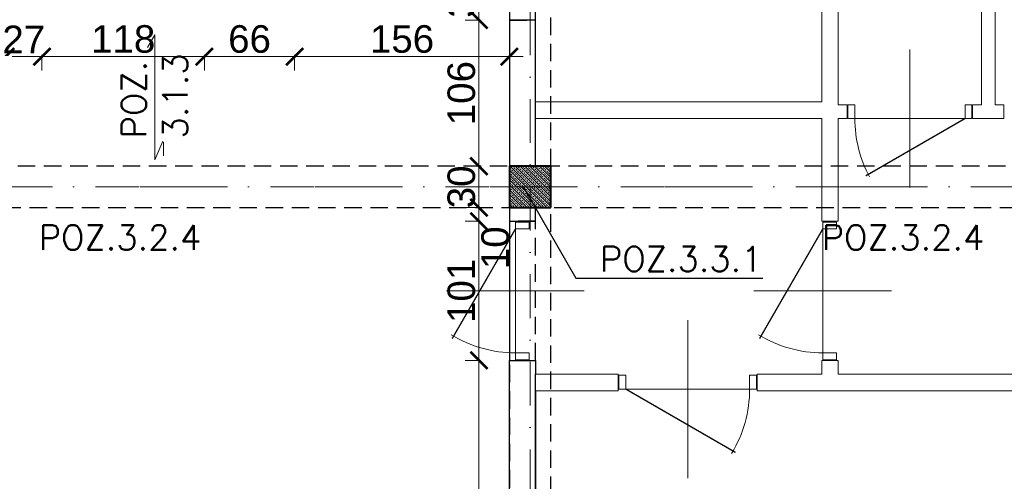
# Model space of a CAD drawing. Extents: x 4615668 to 9294084, y 5328875 to 10688993.
# Tile 36 of 67: x 4662330 to 4663045, y 5333537 to 5333872. Entities that reach past the tile are written whole.
import ezdxf

# ---------------------------------------------------------------- set-up
doc = ezdxf.new("R2010")
doc.units = 0
doc.header["$MEASUREMENT"] = 0
doc.linetypes.add('DASHDOT', pattern=[25.4, 12.7, -6.35, 0, -6.35])
doc.linetypes.add('DASHED', pattern=[19.05, 12.7, -6.35])
for name, color, linetype, lineweight in [('k', 7, 'Continuous', 13), ('K-BELKI', 5, 'DASHED', 30), ('K-OPISY', 252, 'Continuous', 15), ('K-OPISY @ 10', 252, 'Continuous', 15), ('K-SCIANY CIENKI', 163, 'Continuous', 30), ('K-SCIANY GRUBY', 195, 'Continuous', 40), ('K-WIDOK', 45, 'Continuous', 20), ('K-WYMIARY', 7, 'Continuous', 15), ('Osie', 175, 'DASHDOT', 9), ('Wymiar', 7, 'Continuous', 9)]:
    doc.layers.add(name, color=color, linetype=linetype, lineweight=lineweight)
doc.layers.add('STOLARKA', color=4, linetype='Continuous')
doc.styles.add('Arial Narrow 20', font='arial.ttf', dxfattribs={"height": 20})
doc.styles.add('Opis', font='simplex.shx')
doc.styles.add('Simplex', font='simplex.shx')
doc.dimstyles.new('1do100 ok', dxfattribs={"dimscale": 0.5, "dimtxt": 12, "dimasz": 25, "dimexe": 20, "dimexo": 0, "dimgap": 5, "dimtad": 1, "dimdec": 0, "dimzin": 9, "dimtxsty": 'Arial Narrow 20', "dimblk": 'ARCHTICK', "dimcen": 3, "dimdle": 20, "dimclrd": 256, "dimclre": 256, "dimclrt": 256, "dimadec": 0, "dimazin": 2, "dimtfac": 1, "dimtdec": 0, "dimtix": 1, "dimtmove": 2, "dimatfit": 3, "dimldrblk": 'NONE', "dimfxl": 0, "dimtvp": 1, "dimtolj": 1, "dimtzin": 0, "dimlwd": 5, "dimlwe": 5, "dimarcsym": 0})
doc.dimstyles.new('1do50', dxfattribs={"dimscale": 5, "dimtxt": 2.5, "dimasz": 2.5, "dimexe": 2.5, "dimexo": 0.5, "dimgap": 1, "dimtad": 1, "dimdec": 1, "dimrnd": 0.5, "dimzin": 12, "dimdsep": 46, "dimtxsty": 'Simplex', "dimblk": 'OBLIQUE', "dimcen": 0.5, "dimdle": 2.5, "dimclrd": 256, "dimclre": 256, "dimclrt": 256, "dimadec": 1, "dimazin": 3, "dimtfac": 1, "dimtdec": 1, "dimtix": 1, "dimtmove": 0, "dimatfit": 3, "dimfxl": 0, "dimtolj": 1, "dimtzin": 0, "dimarcsym": 0})

# ---------------------------------------------------------------- blocks, each defined once
blk = doc.blocks.new('_Oblique')
at = {"color": 0, "linetype": 'ByBlock', "lineweight": -2}
blk.add_line((-0.5, -0.5), (0.5, 0.5), dxfattribs=at)
blk = doc.blocks.new('G$C61CBF25F')
at = {"layer": 'Osie', "lineweight": 0, "ltscale": 2.5}
for p, q in [((855, 0), (855, 1880)), ((1525, 1240), (-5, 1240))]:
    blk.add_line(p, q, dxfattribs=at)
blk = doc.blocks.new('_ArchTick')
at = {"color": 0, "linetype": 'ByBlock', "const_width": 0.15}
blk.add_lwpolyline([(-0.5, -0.5), (0.5, 0.5)], dxfattribs=at)
blk = doc.blocks.new('*D7056')
at = {"layer": 'Defpoints', "color": 0}
for p in [(4662554.24, 5334514.73), (4662554.24, 5334305.57), (4662135.74, 5333765.57)]:
    blk.add_point(p, dxfattribs=at)
at = {"layer": 'K-WYMIARY', "lineweight": 5, "ltscale": 40}
for p, q in [((4662135.74, 5334513.48), (4662135.74, 5334524.73)), ((4662554.24, 5334513.48), (4662554.24, 5334524.73)), ((4662125.74, 5334514.73), (4662564.24, 5334514.73))]:
    blk.add_line(p, q, dxfattribs=at)
at = {"layer": 'K-WYMIARY', "linetype": 'ByBlock', "lineweight": 5, "xscale": 12.5, "yscale": 12.5, "zscale": 12.5, "rotation": 180}
blk.add_blockref('_ArchTick', (4662135.74, 5334514.73), dxfattribs=at)
at = {"layer": 'K-WYMIARY', "linetype": 'ByBlock', "lineweight": 5, "xscale": 12.5, "yscale": 12.5, "zscale": 12.5}
blk.add_blockref('_ArchTick', (4662554.24, 5334514.73), dxfattribs=at)
at = {"layer": 'K-WYMIARY', "lineweight": 0, "ltscale": 40, "insert": (4662344.99, 5334527.44), "char_height": 20, "attachment_point": 5, "style": 'Arial Narrow 20'}
blk.add_mtext('\\A1;419', dxfattribs=at)
blk = doc.blocks.new('_None')
blk = doc.blocks.new('*D7063')
at = {"layer": 'Defpoints', "color": 0}
for p in [(4663285.74, 5334580.6), (4663285.74, 5334305.57), (4661925.74, 5333765.57)]:
    blk.add_point(p, dxfattribs=at)
at = {"layer": 'K-WYMIARY', "lineweight": 5, "ltscale": 40}
for p, q in [((4661925.74, 5334579.35), (4661925.74, 5334590.6)), ((4663285.74, 5334579.35), (4663285.74, 5334590.6)), ((4661915.74, 5334580.6), (4663295.74, 5334580.6))]:
    blk.add_line(p, q, dxfattribs=at)
at = {"layer": 'K-WYMIARY', "linetype": 'ByBlock', "lineweight": 5, "xscale": 12.5, "yscale": 12.5, "zscale": 12.5, "rotation": 180}
blk.add_blockref('_ArchTick', (4661925.74, 5334580.6), dxfattribs=at)
at = {"layer": 'K-WYMIARY', "linetype": 'ByBlock', "lineweight": 5, "xscale": 12.5, "yscale": 12.5, "zscale": 12.5}
blk.add_blockref('_ArchTick', (4663285.74, 5334580.6), dxfattribs=at)
at = {"layer": 'K-WYMIARY', "lineweight": 0, "ltscale": 40, "insert": (4662605.74, 5334593.32), "char_height": 20, "attachment_point": 5, "style": 'Arial Narrow 20'}
blk.add_mtext('\\A1;1360', dxfattribs=at)
blk = doc.blocks.new('*D7165')
at = {"layer": 'Defpoints', "color": 0}
for p in [(4662685.74, 5333906.14), (4662663.62, 5333871.72), (4662685.74, 5333871.72)]:
    blk.add_point(p, dxfattribs=at)
at = {"layer": 'k', "lineweight": 5, "ltscale": 40}
for p, q in [((4662663.62, 5333916.14), (4662663.62, 5333861.72)), ((4662664.87, 5333906.14), (4662653.62, 5333906.14)), ((4662664.87, 5333871.72), (4662653.62, 5333871.72))]:
    blk.add_line(p, q, dxfattribs=at)
at = {"layer": 'k', "linetype": 'ByBlock', "lineweight": 5, "xscale": 12.5, "yscale": 12.5, "zscale": 12.5}
for p, rotation in [((4662663.62, 5333906.14), 90), ((4662663.62, 5333871.72), 270)]:
    blk.add_blockref('_ArchTick', p, dxfattribs=dict(at, rotation=rotation))
at = {"layer": 'k', "lineweight": 0, "ltscale": 40, "insert": (4662650.9, 5333888.93), "char_height": 20, "attachment_point": 5, "rotation": 90, "style": 'Arial Narrow 20'}
blk.add_mtext('\\A1;34', dxfattribs=at)
blk = doc.blocks.new('*D7166')
at = {"layer": 'Defpoints', "color": 0}
for p in [(4662685.74, 5333871.72), (4662663.62, 5333765.57), (4662685.74, 5333765.57)]:
    blk.add_point(p, dxfattribs=at)
at = {"layer": 'k', "lineweight": 5, "ltscale": 40}
for p, q in [((4662663.62, 5333881.72), (4662663.62, 5333755.57)), ((4662664.87, 5333871.72), (4662653.62, 5333871.72)), ((4662664.87, 5333765.57), (4662653.62, 5333765.57))]:
    blk.add_line(p, q, dxfattribs=at)
at = {"layer": 'k', "linetype": 'ByBlock', "lineweight": 5, "xscale": 12.5, "yscale": 12.5, "zscale": 12.5}
for p, rotation in [((4662663.62, 5333871.72), 90), ((4662663.62, 5333765.57), 270)]:
    blk.add_blockref('_ArchTick', p, dxfattribs=dict(at, rotation=rotation))
at = {"layer": 'k', "lineweight": 0, "ltscale": 40, "insert": (4662650.91, 5333818.64), "char_height": 20, "attachment_point": 5, "rotation": 90, "style": 'Arial Narrow 20'}
blk.add_mtext('\\A1;106', dxfattribs=at)
blk = doc.blocks.new('*D7167')
at = {"layer": 'Defpoints', "color": 0}
for p in [(4662685.74, 5333765.57), (4662663.62, 5333735.57), (4662685.74, 5333735.57)]:
    blk.add_point(p, dxfattribs=at)
at = {"layer": 'k', "lineweight": 5, "ltscale": 40}
for p, q in [((4662663.62, 5333765.57), (4662663.62, 5333778.07)), ((4662663.62, 5333775.57), (4662663.62, 5333725.57)), ((4662664.87, 5333765.57), (4662653.62, 5333765.57)), ((4662664.87, 5333735.57), (4662653.62, 5333735.57)), ((4662663.62, 5333735.57), (4662663.62, 5333723.07))]:
    blk.add_line(p, q, dxfattribs=at)
at = {"layer": 'k', "linetype": 'ByBlock', "lineweight": 5, "xscale": 12.5, "yscale": 12.5, "zscale": 12.5}
for p, rotation in [((4662663.62, 5333765.57), 270), ((4662663.62, 5333735.57), 90)]:
    blk.add_blockref('_ArchTick', p, dxfattribs=dict(at, rotation=rotation))
at = {"layer": 'k', "lineweight": 0, "ltscale": 40, "insert": (4662650.9, 5333750.57), "char_height": 20, "attachment_point": 5, "rotation": 90, "style": 'Arial Narrow 20'}
blk.add_mtext('\\A1;30', dxfattribs=at)
blk = doc.blocks.new('*D7168')
at = {"layer": 'Defpoints', "color": 0}
for p in [(4662685.74, 5333735.57), (4662663.62, 5333725.57), (4662685.74, 5333725.57)]:
    blk.add_point(p, dxfattribs=at)
at = {"layer": 'k', "lineweight": 5, "ltscale": 40}
for p, q in [((4662663.62, 5333745.57), (4662663.62, 5333715.57)), ((4662664.87, 5333735.57), (4662653.62, 5333735.57)), ((4662664.87, 5333725.57), (4662653.62, 5333725.57))]:
    blk.add_line(p, q, dxfattribs=at)
at = {"layer": 'k', "linetype": 'ByBlock', "lineweight": 5, "xscale": 12.5, "yscale": 12.5, "zscale": 12.5}
for p, rotation in [((4662663.62, 5333735.57), 90), ((4662663.62, 5333725.57), 270)]:
    blk.add_blockref('_ArchTick', p, dxfattribs=dict(at, rotation=rotation))
at = {"layer": 'k', "lineweight": 0, "ltscale": 40, "insert": (4662675.51, 5333706.37), "char_height": 20, "attachment_point": 5, "rotation": 90, "style": 'Arial Narrow 20'}
blk.add_mtext('\\A1;10', dxfattribs=at)
blk = doc.blocks.new('*D7169')
at = {"layer": 'Defpoints', "color": 0}
for p in [(4662685.74, 5333725.57), (4662663.62, 5333624.57), (4662685.74, 5333624.57)]:
    blk.add_point(p, dxfattribs=at)
at = {"layer": 'k', "lineweight": 5, "ltscale": 40}
for p, q in [((4662663.62, 5333735.57), (4662663.62, 5333614.57)), ((4662664.87, 5333725.57), (4662653.62, 5333725.57)), ((4662664.87, 5333624.57), (4662653.62, 5333624.57))]:
    blk.add_line(p, q, dxfattribs=at)
at = {"layer": 'k', "linetype": 'ByBlock', "lineweight": 5, "xscale": 12.5, "yscale": 12.5, "zscale": 12.5}
for p, rotation in [((4662663.62, 5333725.57), 90), ((4662663.62, 5333624.57), 270)]:
    blk.add_blockref('_ArchTick', p, dxfattribs=dict(at, rotation=rotation))
at = {"layer": 'k', "lineweight": 0, "ltscale": 40, "insert": (4662650.91, 5333675.07), "char_height": 20, "attachment_point": 5, "rotation": 90, "style": 'Arial Narrow 20'}
blk.add_mtext('\\A1;101', dxfattribs=at)
blk = doc.blocks.new('*D7170')
at = {"layer": 'Defpoints', "color": 0}
for p in [(4662685.74, 5333624.57), (4662663.62, 5333308.57), (4662685.74, 5333308.57)]:
    blk.add_point(p, dxfattribs=at)
at = {"layer": 'k', "lineweight": 5, "ltscale": 40}
for p, q in [((4662663.62, 5333634.57), (4662663.62, 5333298.57)), ((4662664.87, 5333624.57), (4662653.62, 5333624.57)), ((4662664.87, 5333308.57), (4662653.62, 5333308.57))]:
    blk.add_line(p, q, dxfattribs=at)
at = {"layer": 'k', "linetype": 'ByBlock', "lineweight": 5, "xscale": 12.5, "yscale": 12.5, "zscale": 12.5}
for p, rotation in [((4662663.62, 5333624.57), 90), ((4662663.62, 5333308.57), 270)]:
    blk.add_blockref('_ArchTick', p, dxfattribs=dict(at, rotation=rotation))
at = {"layer": 'k', "lineweight": 0, "ltscale": 40, "insert": (4662650.9, 5333466.57), "char_height": 20, "attachment_point": 5, "rotation": 90, "style": 'Arial Narrow 20'}
blk.add_mtext('\\A1;316', dxfattribs=at)
blk = doc.blocks.new('*D7178')
at = {"layer": 'Defpoints', "color": 0}
for p in [(4662319.74, 5333906.1), (4662346.24, 5333906.1), (4662346.24, 5333845.13)]:
    blk.add_point(p, dxfattribs=at)
at = {"layer": 'k', "lineweight": 5, "ltscale": 40}
for p, q in [((4662319.74, 5333845.13), (4662307.24, 5333845.13)), ((4662309.74, 5333845.13), (4662356.24, 5333845.13)), ((4662319.74, 5333846.38), (4662319.74, 5333835.13)), ((4662346.24, 5333846.38), (4662346.24, 5333835.13)), ((4662346.24, 5333845.13), (4662358.74, 5333845.13))]:
    blk.add_line(p, q, dxfattribs=at)
at = {"layer": 'k', "linetype": 'ByBlock', "lineweight": 5, "xscale": 12.5, "yscale": 12.5, "zscale": 12.5}
blk.add_blockref('_ArchTick', (4662319.74, 5333845.13), dxfattribs=at)
at = {"layer": 'k', "linetype": 'ByBlock', "lineweight": 5, "xscale": 12.5, "yscale": 12.5, "zscale": 12.5, "rotation": 180}
blk.add_blockref('_ArchTick', (4662346.24, 5333845.13), dxfattribs=at)
at = {"layer": 'k', "lineweight": 0, "ltscale": 40, "insert": (4662332.99, 5333857.67), "char_height": 20, "attachment_point": 5, "style": 'Arial Narrow 20'}
blk.add_mtext('\\A1;27', dxfattribs=at)
blk = doc.blocks.new('*D7179')
at = {"layer": 'Defpoints', "color": 0}
for p in [(4662346.24, 5333906.1), (4662464.24, 5333906.1), (4662464.24, 5333845.13)]:
    blk.add_point(p, dxfattribs=at)
at = {"layer": 'k', "lineweight": 5, "ltscale": 40}
for p, q in [((4662336.24, 5333845.13), (4662474.24, 5333845.13)), ((4662346.24, 5333846.38), (4662346.24, 5333835.13)), ((4662464.24, 5333846.38), (4662464.24, 5333835.13))]:
    blk.add_line(p, q, dxfattribs=at)
at = {"layer": 'k', "linetype": 'ByBlock', "lineweight": 5, "xscale": 12.5, "yscale": 12.5, "zscale": 12.5, "rotation": 180}
blk.add_blockref('_ArchTick', (4662346.24, 5333845.13), dxfattribs=at)
at = {"layer": 'k', "linetype": 'ByBlock', "lineweight": 5, "xscale": 12.5, "yscale": 12.5, "zscale": 12.5}
blk.add_blockref('_ArchTick', (4662464.24, 5333845.13), dxfattribs=at)
at = {"layer": 'k', "lineweight": 0, "ltscale": 40, "insert": (4662405.24, 5333857.84), "char_height": 20, "attachment_point": 5, "style": 'Arial Narrow 20'}
blk.add_mtext('\\A1;118', dxfattribs=at)
blk = doc.blocks.new('*D7180')
at = {"layer": 'Defpoints', "color": 0}
for p in [(4662464.24, 5333906.1), (4662529.74, 5333906.1), (4662529.74, 5333845.13)]:
    blk.add_point(p, dxfattribs=at)
at = {"layer": 'k', "lineweight": 5, "ltscale": 40}
for p, q in [((4662454.24, 5333845.13), (4662539.74, 5333845.13)), ((4662464.24, 5333846.38), (4662464.24, 5333835.13)), ((4662529.74, 5333846.38), (4662529.74, 5333835.13))]:
    blk.add_line(p, q, dxfattribs=at)
at = {"layer": 'k', "linetype": 'ByBlock', "lineweight": 5, "xscale": 12.5, "yscale": 12.5, "zscale": 12.5, "rotation": 180}
blk.add_blockref('_ArchTick', (4662464.24, 5333845.13), dxfattribs=at)
at = {"layer": 'k', "linetype": 'ByBlock', "lineweight": 5, "xscale": 12.5, "yscale": 12.5, "zscale": 12.5}
blk.add_blockref('_ArchTick', (4662529.74, 5333845.13), dxfattribs=at)
at = {"layer": 'k', "lineweight": 0, "ltscale": 40, "insert": (4662496.99, 5333857.84), "char_height": 20, "attachment_point": 5, "style": 'Arial Narrow 20'}
blk.add_mtext('\\A1;66', dxfattribs=at)
blk = doc.blocks.new('*D7181')
at = {"layer": 'Defpoints', "color": 0}
for p in [(4662529.74, 5333906.1), (4662685.74, 5333906.1), (4662685.74, 5333845.13)]:
    blk.add_point(p, dxfattribs=at)
at = {"layer": 'k', "lineweight": 5, "ltscale": 40}
for p, q in [((4662519.74, 5333845.13), (4662695.74, 5333845.13)), ((4662529.74, 5333846.38), (4662529.74, 5333835.13)), ((4662685.74, 5333846.38), (4662685.74, 5333835.13))]:
    blk.add_line(p, q, dxfattribs=at)
at = {"layer": 'k', "linetype": 'ByBlock', "lineweight": 5, "xscale": 12.5, "yscale": 12.5, "zscale": 12.5, "rotation": 180}
blk.add_blockref('_ArchTick', (4662529.74, 5333845.13), dxfattribs=at)
at = {"layer": 'k', "linetype": 'ByBlock', "lineweight": 5, "xscale": 12.5, "yscale": 12.5, "zscale": 12.5}
blk.add_blockref('_ArchTick', (4662685.74, 5333845.13), dxfattribs=at)
at = {"layer": 'k', "lineweight": 0, "ltscale": 40, "insert": (4662607.74, 5333857.84), "char_height": 20, "attachment_point": 5, "style": 'Arial Narrow 20'}
blk.add_mtext('\\A1;156', dxfattribs=at)

msp = doc.modelspace()

# ---------------------------------------------------------------- linework, layer by layer
at = {"lineweight": 0, "ltscale": 40}
msp.add_line((4662815.24, 5333653.79), (4662815.24, 5333539.1), dxfattribs=at)
at = {"layer": 'K-BELKI'}
for points in [[(4662685.74, 5333765.57), (4662715.74, 5333765.57), (4662715.74, 5334275.57), (4662685.74, 5334275.57)], [(4662704.67, 5333972.72), (4662685.74, 5333972.72), (4662685.74, 5333871.72), (4662704.67, 5333871.72)], [(4663255.74, 5333765.57), (4662165.74, 5333765.57), (4662165.74, 5333735.57), (4663255.74, 5333735.57)], [(4662685.74, 5333165.57), (4662715.74, 5333165.57), (4662715.74, 5333735.57), (4662685.74, 5333735.57)], [(4662704.74, 5333725.57), (4662685.74, 5333725.57), (4662685.74, 5333624.57), (4662704.74, 5333624.57)]]:
    msp.add_lwpolyline(points, close=True, dxfattribs=at)
at = {"layer": 'K-SCIANY CIENKI'}
for p, q in [((4662704.74, 5333871.72), (4662685.74, 5333871.72)), ((4662685.74, 5333871.72), (4662685.74, 5333765.57)), ((4662704.74, 5333765.57), (4662704.74, 5333871.72)), ((4662685.74, 5333765.57), (4662704.74, 5333765.57)), ((4662704.74, 5333735.57), (4662685.74, 5333735.57)), ((4662685.74, 5333735.57), (4662685.74, 5333725.57)), ((4662704.74, 5333725.57), (4662704.74, 5333735.57)), ((4662685.74, 5333725.57), (4662704.74, 5333725.57)), ((4662685.74, 5333308.57), (4662685.74, 5333624.57)), ((4662685.74, 5333624.57), (4662704.74, 5333624.57)), ((4662704.74, 5333624.57), (4662704.74, 5333614.57)), ((4662704.74, 5333393.96), (4662704.74, 5333614.57)), ((4662704.74, 5333602.57), (4662704.74, 5333308.5))]:
    msp.add_line(p, q, dxfattribs=at)
at = {"layer": 'K-SCIANY GRUBY'}
for p, q in [((4662715.74, 5333765.57), (4662685.74, 5333765.57)), ((4662685.74, 5333765.57), (4662685.74, 5333735.57)), ((4662715.74, 5333735.57), (4662715.74, 5333765.57)), ((4662685.74, 5333735.57), (4662715.74, 5333735.57))]:
    msp.add_line(p, q, dxfattribs=at)
at = {"layer": 'K-WIDOK'}
msp.add_line((4662434.38, 5333783.03), (4662434.38, 5333773.03), dxfattribs=at)
at = {"layer": 'K-WIDOK', "linetype": 'Continuous', "lineweight": 0}
for p, q in [((4662686.41, 5333765.57), (4662715.74, 5333736.23)), ((4662688.18, 5333765.57), (4662688.63, 5333765.11)), ((4662689.94, 5333765.57), (4662715.74, 5333739.77)), ((4662691.71, 5333765.57), (4662691.72, 5333765.55)), ((4662692.17, 5333765.11), (4662693.05, 5333764.23)), ((4662693.48, 5333765.57), (4662715.74, 5333743.3)), ((4662695.26, 5333765.55), (4662696.14, 5333764.67)), ((4662697.02, 5333765.57), (4662715.74, 5333746.84)), ((4662698.78, 5333765.57), (4662699.24, 5333765.11)), ((4662700.55, 5333765.57), (4662715.74, 5333750.37)), ((4662702.32, 5333765.57), (4662702.33, 5333765.55)), ((4662702.77, 5333765.11), (4662703.66, 5333764.23)), ((4662704.09, 5333765.57), (4662715.74, 5333753.91)), ((4662705.87, 5333765.55), (4662706.75, 5333764.67)), ((4662707.62, 5333765.57), (4662715.74, 5333757.44)), ((4662709.39, 5333765.57), (4662709.84, 5333765.11)), ((4662711.16, 5333765.57), (4662715.74, 5333760.98)), ((4662712.93, 5333765.57), (4662712.94, 5333765.55)), ((4662713.38, 5333765.11), (4662714.26, 5333764.23)), ((4662714.69, 5333765.57), (4662715.74, 5333764.52)), ((4662685.74, 5333762.7), (4662712.87, 5333735.57)), ((4662685.74, 5333760.93), (4662686.42, 5333760.25)), ((4662685.74, 5333759.16), (4662709.34, 5333735.57)), ((4662685.98, 5333764.23), (4662686.86, 5333763.34)), ((4662686.86, 5333759.81), (4662687.75, 5333758.92)), ((4662687.3, 5333762.9), (4662688.19, 5333762.02)), ((4662688.19, 5333758.48), (4662689.07, 5333757.6)), ((4662688.63, 5333761.58), (4662689.51, 5333760.69)), ((4662689.07, 5333764.67), (4662689.96, 5333763.79)), ((4662689.96, 5333760.25), (4662690.84, 5333759.37)), ((4662690.4, 5333763.34), (4662691.28, 5333762.46)), ((4662691.28, 5333758.92), (4662692.17, 5333758.04)), ((4662691.72, 5333762.02), (4662692.61, 5333761.13)), ((4662693.05, 5333760.69), (4662693.93, 5333759.81)), ((4662693.49, 5333763.79), (4662694.38, 5333762.9)), ((4662694.38, 5333759.37), (4662695.26, 5333758.48)), ((4662694.82, 5333762.46), (4662695.7, 5333761.58)), ((4662695.7, 5333758.04), (4662696.59, 5333757.16)), ((4662696.14, 5333761.13), (4662697.03, 5333760.25)), ((4662696.59, 5333764.23), (4662697.47, 5333763.34)), ((4662697.47, 5333759.81), (4662698.35, 5333758.92)), ((4662697.91, 5333762.9), (4662698.79, 5333762.02)), ((4662698.79, 5333758.48), (4662699.68, 5333757.6)), ((4662699.24, 5333761.58), (4662700.12, 5333760.69)), ((4662699.68, 5333764.67), (4662700.56, 5333763.79)), ((4662700.56, 5333760.25), (4662701.45, 5333759.37)), ((4662701, 5333763.34), (4662701.89, 5333762.46)), ((4662701.89, 5333758.92), (4662702.77, 5333758.04)), ((4662702.33, 5333762.02), (4662703.21, 5333761.13)), ((4662703.66, 5333760.69), (4662704.54, 5333759.81)), ((4662704.1, 5333763.79), (4662704.98, 5333762.9)), ((4662704.98, 5333759.37), (4662705.87, 5333758.48)), ((4662705.42, 5333762.46), (4662706.31, 5333761.58)), ((4662706.31, 5333758.04), (4662707.19, 5333757.16)), ((4662706.75, 5333761.13), (4662707.63, 5333760.25)), ((4662707.19, 5333764.23), (4662708.08, 5333763.34)), ((4662708.08, 5333759.81), (4662708.96, 5333758.92)), ((4662708.52, 5333762.9), (4662709.4, 5333762.02)), ((4662709.4, 5333758.48), (4662710.29, 5333757.6)), ((4662709.84, 5333761.58), (4662710.73, 5333760.69)), ((4662710.29, 5333764.67), (4662711.17, 5333763.79)), ((4662711.17, 5333760.25), (4662712.05, 5333759.37)), ((4662711.61, 5333763.34), (4662712.5, 5333762.46)), ((4662712.5, 5333758.92), (4662713.38, 5333758.04)), ((4662712.94, 5333762.02), (4662713.82, 5333761.13)), ((4662714.26, 5333760.69), (4662715.15, 5333759.81)), ((4662714.7, 5333763.79), (4662715.59, 5333762.9)), ((4662715.59, 5333759.37), (4662715.74, 5333759.21)), ((4662685.74, 5333757.39), (4662685.98, 5333757.16)), ((4662685.74, 5333755.62), (4662705.8, 5333735.57)), ((4662685.74, 5333752.09), (4662702.27, 5333735.57)), ((4662685.98, 5333753.62), (4662686.86, 5333752.74)), ((4662686.42, 5333756.71), (4662687.3, 5333755.83)), ((4662687.3, 5333752.3), (4662688.19, 5333751.41)), ((4662687.75, 5333755.39), (4662688.63, 5333754.51)), ((4662688.63, 5333750.97), (4662689.51, 5333750.09)), ((4662689.07, 5333754.06), (4662689.96, 5333753.18)), ((4662689.51, 5333757.16), (4662690.4, 5333756.27)), ((4662690.4, 5333752.74), (4662691.28, 5333751.85)), ((4662690.84, 5333755.83), (4662691.72, 5333754.95)), ((4662691.72, 5333751.41), (4662692.61, 5333750.53)), ((4662692.17, 5333754.51), (4662693.05, 5333753.62)), ((4662692.61, 5333757.6), (4662693.49, 5333756.71)), ((4662693.49, 5333753.18), (4662694.38, 5333752.3)), ((4662693.93, 5333756.27), (4662694.82, 5333755.39)), ((4662694.82, 5333751.85), (4662695.7, 5333750.97)), ((4662695.26, 5333754.95), (4662696.14, 5333754.06)), ((4662696.59, 5333753.62), (4662697.47, 5333752.74)), ((4662697.03, 5333756.71), (4662697.91, 5333755.83)), ((4662697.91, 5333752.3), (4662698.79, 5333751.41)), ((4662698.35, 5333755.39), (4662699.24, 5333754.51)), ((4662699.24, 5333750.97), (4662700.12, 5333750.09)), ((4662699.68, 5333754.06), (4662700.56, 5333753.18)), ((4662700.12, 5333757.16), (4662701, 5333756.27)), ((4662701, 5333752.74), (4662701.89, 5333751.85)), ((4662701.45, 5333755.83), (4662702.33, 5333754.95)), ((4662702.33, 5333751.41), (4662703.21, 5333750.53)), ((4662702.77, 5333754.51), (4662703.66, 5333753.62)), ((4662703.21, 5333757.6), (4662704.1, 5333756.71)), ((4662704.1, 5333753.18), (4662704.98, 5333752.3)), ((4662704.54, 5333756.27), (4662705.42, 5333755.39)), ((4662705.42, 5333751.85), (4662706.31, 5333750.97)), ((4662705.87, 5333754.95), (4662706.75, 5333754.06)), ((4662707.19, 5333753.62), (4662708.08, 5333752.74)), ((4662707.63, 5333756.71), (4662708.52, 5333755.83)), ((4662708.52, 5333752.3), (4662709.4, 5333751.41)), ((4662708.96, 5333755.39), (4662709.84, 5333754.51)), ((4662709.84, 5333750.97), (4662710.73, 5333750.09)), ((4662710.29, 5333754.06), (4662711.17, 5333753.18)), ((4662710.73, 5333757.16), (4662711.61, 5333756.27)), ((4662711.61, 5333752.74), (4662712.5, 5333751.85)), ((4662712.05, 5333755.83), (4662712.94, 5333754.95)), ((4662712.94, 5333751.41), (4662713.82, 5333750.53)), ((4662713.38, 5333754.51), (4662714.26, 5333753.62)), ((4662713.82, 5333757.6), (4662714.7, 5333756.71)), ((4662714.7, 5333753.18), (4662715.59, 5333752.3)), ((4662715.15, 5333756.27), (4662715.74, 5333755.68)), ((4662685.74, 5333750.32), (4662686.42, 5333749.64)), ((4662685.74, 5333748.55), (4662698.73, 5333735.57)), ((4662685.74, 5333746.79), (4662685.98, 5333746.55)), ((4662685.74, 5333745.02), (4662695.2, 5333735.57)), ((4662686.42, 5333746.11), (4662687.3, 5333745.22)), ((4662686.86, 5333749.2), (4662687.75, 5333748.32)), ((4662687.75, 5333744.78), (4662688.63, 5333743.9)), ((4662688.19, 5333747.88), (4662689.07, 5333746.99)), ((4662689.51, 5333746.55), (4662690.4, 5333745.67)), ((4662689.96, 5333749.64), (4662690.84, 5333748.76)), ((4662690.84, 5333745.22), (4662691.72, 5333744.34)), ((4662691.28, 5333748.32), (4662692.17, 5333747.43)), ((4662692.17, 5333743.9), (4662693.05, 5333743.01)), ((4662692.61, 5333746.99), (4662693.49, 5333746.11)), ((4662693.05, 5333750.09), (4662693.93, 5333749.2)), ((4662693.93, 5333745.67), (4662694.82, 5333744.78)), ((4662694.38, 5333748.76), (4662695.26, 5333747.88)), ((4662695.26, 5333744.34), (4662696.14, 5333743.46)), ((4662695.7, 5333747.43), (4662696.59, 5333746.55)), ((4662696.14, 5333750.53), (4662697.03, 5333749.64)), ((4662697.03, 5333746.11), (4662697.91, 5333745.22)), ((4662697.47, 5333749.2), (4662698.35, 5333748.32)), ((4662698.35, 5333744.78), (4662699.24, 5333743.9)), ((4662698.79, 5333747.88), (4662699.68, 5333746.99)), ((4662700.12, 5333746.55), (4662701, 5333745.67)), ((4662700.56, 5333749.64), (4662701.45, 5333748.76)), ((4662701.45, 5333745.22), (4662702.33, 5333744.34)), ((4662701.89, 5333748.32), (4662702.77, 5333747.43)), ((4662702.77, 5333743.9), (4662703.66, 5333743.01)), ((4662703.21, 5333746.99), (4662704.1, 5333746.11)), ((4662703.66, 5333750.09), (4662704.54, 5333749.2)), ((4662704.54, 5333745.67), (4662705.42, 5333744.78)), ((4662704.98, 5333748.76), (4662705.87, 5333747.88)), ((4662705.87, 5333744.34), (4662706.75, 5333743.46)), ((4662706.31, 5333747.43), (4662707.19, 5333746.55)), ((4662706.75, 5333750.53), (4662707.63, 5333749.64)), ((4662707.63, 5333746.11), (4662708.52, 5333745.22)), ((4662708.08, 5333749.2), (4662708.96, 5333748.32)), ((4662708.96, 5333744.78), (4662709.84, 5333743.9)), ((4662709.4, 5333747.88), (4662710.29, 5333746.99)), ((4662710.73, 5333746.55), (4662711.61, 5333745.67)), ((4662711.17, 5333749.64), (4662712.05, 5333748.76)), ((4662712.05, 5333745.22), (4662712.94, 5333744.34)), ((4662712.5, 5333748.32), (4662713.38, 5333747.43)), ((4662713.38, 5333743.9), (4662714.26, 5333743.01)), ((4662713.82, 5333746.99), (4662714.7, 5333746.11)), ((4662714.26, 5333750.09), (4662715.15, 5333749.2)), ((4662715.15, 5333745.67), (4662715.74, 5333745.07)), ((4662715.59, 5333748.76), (4662715.74, 5333748.61)), ((4662685.74, 5333741.48), (4662691.66, 5333735.57)), ((4662685.74, 5333739.71), (4662686.42, 5333739.04)), ((4662685.74, 5333737.95), (4662688.12, 5333735.57)), ((4662685.98, 5333743.01), (4662686.86, 5333742.13)), ((4662686.86, 5333738.6), (4662687.75, 5333737.71)), ((4662687.3, 5333741.69), (4662688.19, 5333740.81)), ((4662688.19, 5333737.27), (4662689.07, 5333736.39)), ((4662688.63, 5333740.36), (4662689.51, 5333739.48)), ((4662689.07, 5333743.46), (4662689.96, 5333742.57)), ((4662689.96, 5333739.04), (4662690.84, 5333738.15)), ((4662690.4, 5333742.13), (4662691.28, 5333741.25)), ((4662691.28, 5333737.71), (4662692.17, 5333736.83)), ((4662691.72, 5333740.81), (4662692.61, 5333739.92)), ((4662693.05, 5333739.48), (4662693.93, 5333738.6)), ((4662693.49, 5333742.57), (4662694.38, 5333741.69)), ((4662694.38, 5333738.15), (4662695.26, 5333737.27)), ((4662694.82, 5333741.25), (4662695.7, 5333740.36)), ((4662695.7, 5333736.83), (4662696.59, 5333735.94)), ((4662696.14, 5333739.92), (4662697.03, 5333739.04)), ((4662696.59, 5333743.01), (4662697.47, 5333742.13)), ((4662697.47, 5333738.6), (4662698.35, 5333737.71)), ((4662697.91, 5333741.69), (4662698.79, 5333740.81)), ((4662698.79, 5333737.27), (4662699.68, 5333736.39)), ((4662699.24, 5333740.36), (4662700.12, 5333739.48)), ((4662699.68, 5333743.46), (4662700.56, 5333742.57)), ((4662700.56, 5333739.04), (4662701.45, 5333738.15)), ((4662701, 5333742.13), (4662701.89, 5333741.25)), ((4662701.89, 5333737.71), (4662702.77, 5333736.83)), ((4662702.33, 5333740.81), (4662703.21, 5333739.92)), ((4662703.66, 5333739.48), (4662704.54, 5333738.6)), ((4662704.1, 5333742.57), (4662704.98, 5333741.69)), ((4662704.98, 5333738.15), (4662705.87, 5333737.27)), ((4662705.42, 5333741.25), (4662706.31, 5333740.36)), ((4662706.31, 5333736.83), (4662707.19, 5333735.94)), ((4662706.75, 5333739.92), (4662707.63, 5333739.04)), ((4662707.19, 5333743.01), (4662708.08, 5333742.13)), ((4662708.08, 5333738.6), (4662708.96, 5333737.71)), ((4662708.52, 5333741.69), (4662709.4, 5333740.81)), ((4662709.4, 5333737.27), (4662710.29, 5333736.39)), ((4662709.84, 5333740.36), (4662710.73, 5333739.48)), ((4662710.29, 5333743.46), (4662711.17, 5333742.57)), ((4662711.17, 5333739.04), (4662712.05, 5333738.15)), ((4662711.61, 5333742.13), (4662712.5, 5333741.25)), ((4662712.5, 5333737.71), (4662713.38, 5333736.83)), ((4662712.94, 5333740.81), (4662713.82, 5333739.92)), ((4662714.26, 5333739.48), (4662715.15, 5333738.6)), ((4662714.7, 5333742.57), (4662715.59, 5333741.69)), ((4662715.59, 5333738.15), (4662715.74, 5333738)), ((4662685.74, 5333736.18), (4662685.98, 5333735.94)), ((4662689.51, 5333735.94), (4662689.89, 5333735.57)), ((4662692.61, 5333736.39), (4662693.43, 5333735.57)), ((4662700.12, 5333735.94), (4662700.5, 5333735.57)), ((4662703.21, 5333736.39), (4662704.03, 5333735.57)), ((4662710.73, 5333735.94), (4662711.11, 5333735.57)), ((4662713.82, 5333736.39), (4662714.64, 5333735.57))]:
    msp.add_line(p, q, dxfattribs=at)
at = {"layer": 'K-WYMIARY'}
for p, q in [((4662912.58, 5334088.43), (4662912.58, 5333812.22)), ((4662912.58, 5333812.22), (4662704.67, 5333812.22)), ((4662912.58, 5333800.22), (4662912.58, 5333788.22))]:
    msp.add_line(p, q, dxfattribs=at)
at = {"layer": 'K-WYMIARY', "lineweight": 15}
for p, q in [((4662924.58, 5333944.35), (4662924.58, 5333810.22)), ((4663028.58, 5333810.22), (4663028.58, 5333944.35)), ((4663038.58, 5333944.35), (4663038.58, 5333810.22)), ((4662924.58, 5333810.22), (4662931.18, 5333810.22)), ((4662931.18, 5333810.22), (4662931.18, 5333800.22)), ((4663022.18, 5333800.22), (4663022.18, 5333810.22)), ((4663022.18, 5333810.22), (4663028.58, 5333810.22)), ((4663038.58, 5333810.22), (4663044.98, 5333810.22)), ((4663044.98, 5333810.22), (4663044.98, 5333800.22)), ((4662912.58, 5333800.22), (4662704.73, 5333800.22)), ((4662704.73, 5333800.22), (4662704.73, 5333800.22)), ((4662912.58, 5333725.57), (4662912.58, 5333800.22)), ((4662931.18, 5333800.22), (4662924.58, 5333800.22)), ((4662924.58, 5333800.22), (4662924.58, 5333725.57)), ((4663044.98, 5333800.22), (4663022.18, 5333800.22)), ((4662924.58, 5333725.57), (4662912.58, 5333725.57)), ((4662924.58, 5333624.57), (4662912.58, 5333624.57)), ((4662912.58, 5333624.57), (4662912.58, 5333614.57)), ((4662924.58, 5333614.57), (4662924.58, 5333624.57)), ((4662704.74, 5333614.57), (4662764.74, 5333614.57)), ((4662764.74, 5333614.57), (4662764.74, 5333602.57)), ((4662912.58, 5333614.57), (4662865.74, 5333614.57)), ((4662865.74, 5333614.57), (4662865.74, 5333602.57)), ((4663255.74, 5333614.57), (4662924.58, 5333614.57)), ((4662764.74, 5333602.57), (4662704.74, 5333602.57)), ((4662865.74, 5333602.57), (4663255.74, 5333602.57))]:
    msp.add_line(p, q, dxfattribs=at).dxf.unprotected_set("ltscale", 0)
at = {"layer": 'Osie', "lineweight": 0, "ltscale": 5}
msp.add_line((4663370.74, 5333750.57), (4662050.59, 5333750.57), dxfattribs=at)
msp.add_line((4663370.74, 5333750.57), (4662050.59, 5333750.57), dxfattribs=at)
at = {"layer": 'STOLARKA', "color": 252, "linetype": 'Continuous', "lineweight": 0}
for p, q in [((4662976.68, 5333750.22), (4662976.68, 5333850.22)), ((4662936.68, 5333800.22), (4663016.68, 5333800.22)), ((4662690.17, 5333630.07), (4662690.17, 5333720.07)), ((4662913.41, 5333630.07), (4662913.41, 5333720.07)), ((4662640.17, 5333675.07), (4662740.17, 5333675.07)), ((4662863.41, 5333675.07), (4662963.41, 5333675.07)), ((4662815.24, 5333553.79), (4662815.24, 5333653.79)), ((4662860.24, 5333603.79), (4662770.24, 5333603.79))]:
    msp.add_line(p, q, dxfattribs=at)
for points in [[(4662936.68, 5333810.22), (4662936.68, 5333800.22), (4662931.68, 5333800.22), (4662931.68, 5333810.22)], [(4663016.68, 5333810.22), (4663016.68, 5333800.22), (4663021.68, 5333800.22), (4663021.68, 5333810.22)], [(4662700.17, 5333720.07), (4662690.17, 5333720.07), (4662690.17, 5333725.07), (4662700.17, 5333725.07)], [(4662923.41, 5333720.07), (4662913.41, 5333720.07), (4662913.41, 5333725.07), (4662923.41, 5333725.07)], [(4662700.17, 5333630.07), (4662690.17, 5333630.07), (4662690.17, 5333625.07), (4662700.17, 5333625.07)], [(4662923.41, 5333630.07), (4662913.41, 5333630.07), (4662913.41, 5333625.07), (4662923.41, 5333625.07)], [(4662770.24, 5333613.79), (4662770.24, 5333603.79), (4662765.24, 5333603.79), (4662765.24, 5333613.79)], [(4662860.24, 5333613.79), (4662860.24, 5333603.79), (4662865.24, 5333603.79), (4662865.24, 5333613.79)]]:
    msp.add_lwpolyline(points, close=True, dxfattribs=at)
at = {"layer": 'STOLARKA', "color": 252, "linetype": 'Continuous', "lineweight": 0, "const_width": 1}
for points in [[(4663016.68, 5333800.22), (4662944.63, 5333758.62)], [(4662690.17, 5333720.07), (4662644.17, 5333640.39)], [(4662913.41, 5333720.07), (4662867.41, 5333640.39)], [(4662770.24, 5333603.79), (4662849.92, 5333557.79)]]:
    msp.add_lwpolyline(points, dxfattribs=at)
at = {"layer": 'STOLARKA', "color": 252, "linetype": 'Continuous', "lineweight": 0}
for centre, start, end in [((4663026.68, 5333800.22), 180, 208.08979), ((4662690.17, 5333720.07), 238.72666, 270), ((4662913.41, 5333720.07), 238.72666, 270), ((4662770.24, 5333603.79), 328.72666, 0)]:
    msp.add_arc(centre, 90, start, end, dxfattribs=at)
at = {"layer": 'Wymiar', "linetype": 'Continuous', "ltscale": 40}
for p, q in [((4662428.2, 5333860.95), (4662422.9, 5333851.67)), ((4662428.2, 5333770.31), (4662428.2, 5333860.95)), ((4662428.2, 5333770.31), (4662433.9, 5333783.79))]:
    msp.add_line(p, q, dxfattribs=at)

# ---------------------------------------------------------------- block references
at = {"lineweight": 0, "ltscale": 40}
msp.add_blockref('G$C61CBF25F', (4661845.74, 5332510.57), dxfattribs=at)

# ---------------------------------------------------------------- texts
at = {"layer": 'K-OPISY', "insert": (4662751.55, 5333689.23), "char_height": 18, "attachment_point": 7, "style": 'Simplex'}
msp.add_mtext('{\\C0;POZ.3.3.1}', dxfattribs=at)
at = {"layer": 'K-OPISY @ 10', "char_height": 18, "width": 427.8745, "attachment_point": 1, "style": 'Opis'}
for s, insert, rotation in [('{\\C0;POZ.\\P3.1.3}', (4662403.99, 5333785.77), 90), ('{\\C0;POZ.3.2.4}', (4662343.93, 5333722.81), 0), ('{\\C0;POZ.3.2.4}', (4662912.68, 5333722.81), 0)]:
    msp.add_mtext(s, dxfattribs=dict(at, insert=insert, rotation=rotation))

# ---------------------------------------------------------------- dimensions: what is measured, and where the dimension line sits
at = {"layer": 'k', "lineweight": 0, "ltscale": 40}
for base, p1, p2, picture, middle in [((4662663.62, 5333871.72), (4662685.74, 5333906.14), (4662685.74, 5333871.72), '*D7165', (4662650.9, 5333888.93)), ((4662663.62, 5333765.57), (4662685.74, 5333871.72), (4662685.74, 5333765.57), '*D7166', (4662650.91, 5333818.64)), ((4662663.62, 5333735.57), (4662685.74, 5333765.57), (4662685.74, 5333735.57), '*D7167', (4662650.9, 5333750.57)), ((4662663.62, 5333624.57), (4662685.74, 5333725.57), (4662685.74, 5333624.57), '*D7169', (4662650.91, 5333675.07)), ((4662663.62, 5333308.57), (4662685.74, 5333624.57), (4662685.74, 5333308.57), '*D7170', (4662650.9, 5333466.57))]:
    dim = msp.add_linear_dim(base=base, p1=p1, p2=p2, angle=90, dimstyle='1do100 ok', override={"dimfxl": 2.5}, dxfattribs=at)
    dim.commit()
    dim.dimension.update_dxf_attribs({"geometry": picture, "text_midpoint": middle})
for base, p1, p2, picture, middle in [((4662346.24356, 5333845.133359), (4662319.743559, 5333906.096675), (4662346.24356, 5333906.096675), '*D7178', (4662332.993559, 5333857.674287)), ((4662464.24, 5333845.13), (4662346.24, 5333906.1), (4662464.24, 5333906.1), '*D7179', (4662405.24, 5333857.84)), ((4662529.74355943, 5333845.13335922), (4662464.24355943, 5333906.0966749), (4662529.74355943, 5333906.0966749), '*D7180', (4662496.99355943, 5333857.84481898)), ((4662685.74, 5333845.13), (4662529.74, 5333906.1), (4662685.74, 5333906.1), '*D7181', (4662607.74, 5333857.84))]:
    dim = msp.add_linear_dim(base=base, p1=p1, p2=p2, dimstyle='1do100 ok', override={"dimfxl": 2.5}, dxfattribs=at)
    dim.commit()
    dim.dimension.update_dxf_attribs({"geometry": picture, "text_midpoint": middle})
dim = msp.add_linear_dim(base=(4662663.62, 5333725.57), p1=(4662685.74, 5333735.57), p2=(4662685.74, 5333725.57), angle=90, dimstyle='1do100 ok', override={"dimfxl": 2.5}, dxfattribs=at)
dim.commit()
dim.dimension.update_dxf_attribs({"geometry": '*D7168', "text_midpoint": (4662675.51, 5333706.37), "dimtype": 160})
at = {"layer": 'K-WYMIARY', "lineweight": 0, "ltscale": 40}
for base, p1, p2, picture, middle in [((4663285.74, 5334580.6), (4661925.74, 5333765.57), (4663285.74, 5334305.57), '*D7063', (4662605.74, 5334593.32)), ((4662554.24355943, 5334514.73317191), (4662135.74355943, 5333765.56576527), (4662554.24355943, 5334305.56576551), '*D7056', (4662344.99355943, 5334527.44463167))]:
    dim = msp.add_linear_dim(base=base, p1=p1, p2=p2, dimstyle='1do100 ok', override={"dimfxl": 2.5}, dxfattribs=at)
    dim.commit()
    dim.dimension.update_dxf_attribs({"geometry": picture, "text_midpoint": middle})

# ---------------------------------------------------------------- leaders
at = {"layer": 'K-OPISY', "annotation_type": 0, "has_hookline": 1, "hookline_direction": 0, "text_width": 118.29}
msp.add_leader([(4662695.72, 5333750.74), (4662734.05, 5333684.23), (4662746.55, 5333684.23)], dimstyle='1do50', override={"dimgap": 1, "dimtad": 1}, dxfattribs=at)

doc.saveas('drawing.dxf')
